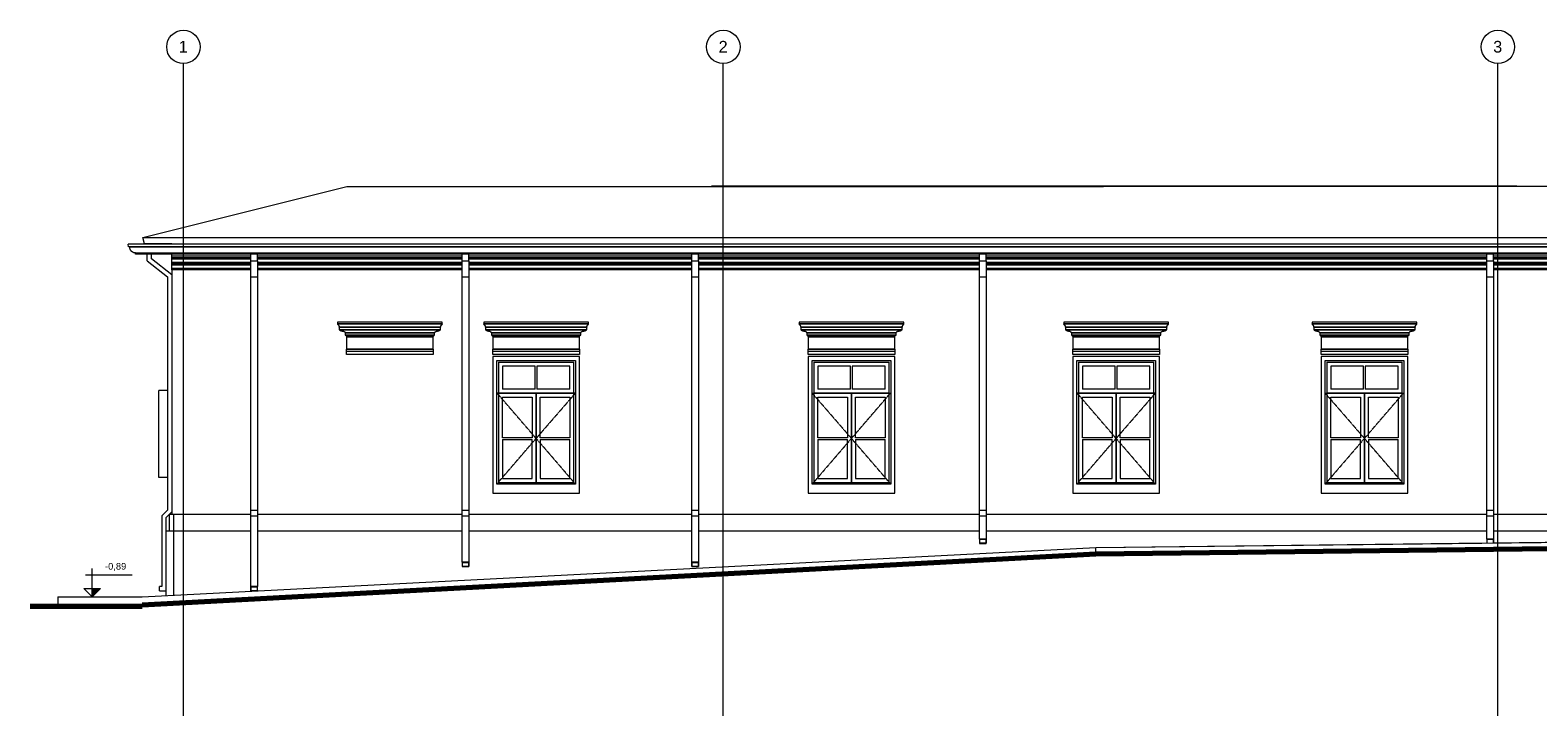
# Model space of a CAD drawing. Header units: millimetres. Extents: x -32192 to 36727, y -1740 to 8822.
# Tile 1 of 23: x -32192 to -9602, y -1740 to 8528. Entities that reach past the tile are written whole.
import ezdxf

# ---------------------------------------------------------------- set-up
doc = ezdxf.new("R2010")
doc.units = ezdxf.units.MM
doc.linetypes.add('_Tracejado pequeno', pattern=[2.25, 1.5, -0.75])
doc.linetypes.add('_Traço - ponto', pattern=[16, 12, -2, 0, -2])
for name, color, linetype, lineweight in [('A-FLOR', 192, 'Continuous', 18), ('A-GENM', 13, 'Continuous', 18), ('A-GLAZ', 151, 'Continuous', 18), ('A-GLAZ-HDLN', 1, '_Tracejado pequeno', 18), ('A-ROOF', 132, 'Continuous', 18), ('A-ROOF-OTLN', 132, 'Continuous', 18), ('A-WALL', 113, 'Continuous', 18), ('G-ANNO-DIMS', 111, 'Continuous', 9), ('S-GRID', 1, 'Continuous', 9), ('S-GRID-IDEN', 1, 'Continuous', 9)]:
    doc.layers.add(name, color=color, linetype=linetype, lineweight=lineweight)
doc.styles.add('Arial_2', font='arial.ttf', dxfattribs={"height": 175})
doc.styles.add('Arial_3', font='arial.ttf', dxfattribs={"height": 100})

# ---------------------------------------------------------------- blocks, each defined once
blk = doc.blocks.new('Window_CV - Window_CV - 1 divisão-4329172-ELEVAÇÃO 1 - FACHADA DE IMPLANTAÇÃO')
at = {"layer": 'A-GLAZ'}
for p, q in [((-23961, 3640), (-25261, 3640)), ((-25261, 3640), (-25261, 1594)), ((-23961, 1594), (-23961, 3640)), ((-25201, 1730), (-25201, 3580)), ((-25201, 3580), (-24021, 3580)), ((-25176, 3555), (-25176, 1755)), ((-25176, 3555), (-24046, 3555)), ((-25116, 3495), (-25116, 3154)), ((-24624, 3495), (-25116, 3495)), ((-24624, 3154), (-24624, 3495)), ((-24599, 3495), (-24599, 3154)), ((-24106, 3495), (-24599, 3495)), ((-24106, 3154), (-24106, 3495)), ((-24046, 1755), (-24046, 3555)), ((-24021, 3580), (-24021, 1730)), ((-25176, 3094), (-24046, 3094)), ((-24611, 3094), (-25176, 3094)), ((-24624, 3154), (-25116, 3154)), ((-25116, 2424), (-25116, 3034)), ((-25116, 3034), (-24671, 3034)), ((-24671, 3034), (-24671, 2424)), ((-24611, 3094), (-24611, 1755)), ((-24611, 1755), (-24611, 3094)), ((-24046, 3094), (-24611, 3094)), ((-24106, 3154), (-24599, 3154)), ((-24551, 2424), (-24551, 3034)), ((-24551, 3034), (-24106, 3034)), ((-24106, 3034), (-24106, 2424)), ((-24671, 2424), (-25116, 2424)), ((-25116, 2399), (-25116, 1815)), ((-25116, 2399), (-24671, 2399)), ((-24671, 1815), (-24671, 2399)), ((-24106, 2424), (-24551, 2424)), ((-24551, 2399), (-24106, 2399)), ((-24551, 2399), (-24551, 1815)), ((-24106, 1815), (-24106, 2399)), ((-25116, 1815), (-24671, 1815)), ((-24551, 1815), (-24106, 1815)), ((-25261, 1594), (-23961, 1594)), ((-24021, 1730), (-25201, 1730)), ((-25176, 1755), (-24046, 1755))]:
    blk.add_line(p, q, dxfattribs=at)
at = {"layer": 'A-GLAZ-HDLN'}
for p, q in [((-24021, 3094), (-25196, 3094)), ((-24611, 2415), (-25196, 3094)), ((-24021, 3094), (-24611, 2415)), ((-25201, 1730), (-24611, 2415)), ((-24611, 2415), (-24021, 1730))]:
    blk.add_line(p, q, dxfattribs=at)
blk = doc.blocks.new('Window_CV - Window_CV - 1 divisão-4329171-ELEVAÇÃO 1 - FACHADA DE IMPLANTAÇÃO')
at = {"layer": 'A-GLAZ'}
for p, q in [((-20536, 3640), (-20536, 1594)), ((-19236, 3640), (-20536, 3640)), ((-19236, 1594), (-19236, 3640)), ((-20476, 3580), (-19296, 3580)), ((-20476, 1730), (-20476, 3580)), ((-20451, 3555), (-19321, 3555)), ((-20451, 3555), (-20451, 1755)), ((-20391, 3495), (-20391, 3154)), ((-19899, 3495), (-20391, 3495)), ((-19899, 3154), (-19899, 3495)), ((-19381, 3495), (-19874, 3495)), ((-19874, 3495), (-19874, 3154)), ((-19381, 3154), (-19381, 3495)), ((-19321, 1755), (-19321, 3555)), ((-19296, 3580), (-19296, 1730)), ((-20451, 3094), (-19321, 3094)), ((-19886, 3094), (-20451, 3094)), ((-19899, 3154), (-20391, 3154)), ((-20391, 2424), (-20391, 3034)), ((-20391, 3034), (-19946, 3034)), ((-19946, 3034), (-19946, 2424)), ((-19321, 3094), (-19886, 3094)), ((-19886, 1755), (-19886, 3094)), ((-19886, 3094), (-19886, 1755)), ((-19381, 3154), (-19874, 3154)), ((-19826, 2424), (-19826, 3034)), ((-19826, 3034), (-19381, 3034)), ((-19381, 3034), (-19381, 2424)), ((-19946, 2424), (-20391, 2424)), ((-20391, 2399), (-20391, 1815)), ((-20391, 2399), (-19946, 2399)), ((-19946, 1815), (-19946, 2399)), ((-19381, 2424), (-19826, 2424)), ((-19826, 2399), (-19381, 2399)), ((-19826, 2399), (-19826, 1815)), ((-19381, 1815), (-19381, 2399)), ((-20391, 1815), (-19946, 1815)), ((-19826, 1815), (-19381, 1815)), ((-20536, 1594), (-19236, 1594)), ((-19296, 1730), (-20476, 1730)), ((-20451, 1755), (-19321, 1755))]:
    blk.add_line(p, q, dxfattribs=at)
at = {"layer": 'A-GLAZ-HDLN'}
for p, q in [((-20476, 3094), (-19301, 3094)), ((-20476, 3094), (-19886, 2415)), ((-19886, 2415), (-19301, 3094)), ((-19886, 2415), (-20476, 1730)), ((-19296, 1730), (-19886, 2415))]:
    blk.add_line(p, q, dxfattribs=at)
blk = doc.blocks.new('Janela branca translucida - JN2 - Janela branca translucida-4332272-ELEVAÇÃO 1 - FACHADA DE IMPLANTAÇÃO')
at = {"layer": 'A-GLAZ'}
for p, q in [((-30263, 1830), (-30263, 3130)), ((-30136, 3130), (-30263, 3130)), ((-30136, 1830), (-30263, 1830))]:
    blk.add_line(p, q, dxfattribs=at)
blk = doc.blocks.new('ornamento esquadrias - ornamento esquadrias-V1-ELEVAÇÃO 1 - FACHADA DE IMPLANTAÇÃO')
at = {"layer": 'A-GENM'}
for p, q in [((1534, 4158), (-36, 4158)), ((-36, 4158), (-36, 4133)), ((1534, 4133), (-36, 4133)), ((-36, 4133), (1534, 4133)), ((-11, 4083), (1509, 4083)), ((1509, 4083), (-11, 4083)), ((-11, 4083), (-11, 4043)), ((1509, 4043), (1509, 4083)), ((1534, 4133), (1534, 4158)), ((1509, 4043), (-11, 4043)), ((-11, 4043), (1509, 4043)), ((79, 3996), (1419, 3996)), ((1419, 3996), (79, 3996)), ((79, 3996), (79, 3961)), ((1419, 3961), (79, 3961)), ((79, 3961), (1419, 3961)), ((1399, 3938), (99, 3938)), ((99, 3938), (99, 3752)), ((99, 3938), (1399, 3938)), ((1399, 3752), (1399, 3938)), ((1419, 3961), (1419, 3996)), ((1399, 3752), (99, 3752)), ((99, 3752), (1399, 3752)), ((99, 3722), (99, 3752)), ((99, 3722), (1399, 3722)), ((99, 3669), (99, 3722)), ((99, 3722), (1399, 3722)), ((1399, 3669), (99, 3669)), ((1399, 3752), (1399, 3722)), ((1399, 3722), (1399, 3669))]:
    blk.add_line(p, q, dxfattribs=at)
for points, knots in [([(-17, 4106), (-19, 4108), (-21, 4110), (-24, 4114), (-25, 4116), (-27, 4118), (-28, 4119), (-29, 4121), (-30, 4122), (-31, 4124), (-32, 4126), (-33, 4127), (-34, 4129), (-35, 4131), (-35, 4132), (-36, 4133), (-36, 4133), (-36, 4133)], [0, 0, 0, 0, 0.142857, 0.214286, 0.285714, 0.321429, 0.357143, 0.428571, 0.464286, 0.5, 0.571429, 0.625, 0.678571, 0.785714, 0.839286, 0.892857, 1, 1, 1, 1]), ([(-11, 4083), (-11, 4083), (-11, 4083), (-10, 4085), (-9, 4087), (-8, 4091), (-9, 4094), (-9, 4097), (-10, 4098), (-11, 4100), (-11, 4101), (-12, 4102), (-14, 4104), (-16, 4106), (-17, 4106)], [0, 0, 0, 0, 0.125, 0.25, 0.375, 0.5, 0.625, 0.6875, 0.71875, 0.75, 0.8125, 0.84375, 0.875, 1, 1, 1, 1]), ([(1515, 4106), (1514, 4106), (1513, 4105), (1511, 4103), (1510, 4102), (1509, 4100), (1508, 4099), (1507, 4097), (1506, 4094), (1506, 4089), (1507, 4085), (1508, 4083), (1509, 4083), (1509, 4083)], [0, 0, 0, 0, 0.0625, 0.125, 0.1875, 0.21875, 0.25, 0.3125, 0.375, 0.5, 0.75, 0.875, 1, 1, 1, 1]), ([(1534, 4133), (1534, 4133), (1533, 4133), (1533, 4131), (1532, 4130), (1531, 4128), (1530, 4126), (1529, 4124), (1528, 4122), (1527, 4120), (1525, 4118), (1524, 4117), (1523, 4115), (1522, 4114), (1520, 4112), (1518, 4109), (1516, 4108), (1515, 4106)], [0, 0, 0, 0, 0.142857, 0.214286, 0.285714, 0.357143, 0.428571, 0.5, 0.535714, 0.571429, 0.678571, 0.705357, 0.732143, 0.785714, 0.839286, 0.892857, 1, 1, 1, 1]), ([(-11, 4043), (-9, 4042), (-6, 4039), (-1, 4036), (3, 4034), (7, 4031), (12, 4029), (16, 4027), (21, 4026), (29, 4023), (37, 4022), (41, 4021)], [-1, -1, -1, -1, -0.875, -0.75, -0.6875, -0.625, -0.5, -0.4375, -0.375, -0.25, 0, 0, 0, 0]), ([(41, 4021), (44, 4021), (48, 4021), (54, 4020), (57, 4019), (59, 4018), (61, 4017), (63, 4016), (64, 4015), (66, 4014), (68, 4013), (69, 4011), (71, 4010), (72, 4008), (74, 4006), (76, 4003), (78, 3999), (79, 3996)], [-1, -1, -1, -1, -0.833333, -0.75, -0.666667, -0.625, -0.583333, -0.541667, -0.5, -0.458333, -0.416667, -0.375, -0.333333, -0.291667, -0.25, -0.166667, 0, 0, 0, 0]), ([(79, 3961), (80, 3961), (81, 3961), (83, 3960), (84, 3960), (86, 3959), (87, 3958), (88, 3958), (89, 3957), (89, 3956), (90, 3956), (91, 3955), (92, 3954), (93, 3953), (94, 3952), (94, 3951), (95, 3950), (96, 3949), (96, 3947), (97, 3946), (98, 3943), (99, 3940), (99, 3938)], [-1, -1, -1, -1, -0.916667, -0.875, -0.833333, -0.791667, -0.75, -0.708333, -0.666667, -0.645833, -0.625, -0.583333, -0.541667, -0.5, -0.458333, -0.416667, -0.375, -0.333333, -0.291667, -0.25, -0.166667, 0, 0, 0, 0]), ([(1399, 3938), (1399, 3940), (1399, 3943), (1401, 3946), (1402, 3948), (1403, 3950), (1403, 3951), (1404, 3952), (1405, 3953), (1406, 3954), (1407, 3955), (1408, 3956), (1409, 3957), (1410, 3958), (1411, 3958), (1412, 3959), (1413, 3960), (1415, 3960), (1416, 3961), (1418, 3961), (1419, 3961)], [-1, -1, -1, -1, -0.833333, -0.75, -0.666667, -0.625, -0.583333, -0.541667, -0.5, -0.458333, -0.416667, -0.375, -0.333333, -0.291667, -0.25, -0.208333, -0.166667, -0.125, -0.083333, 0, 0, 0, 0]), ([(1419, 3996), (1420, 3999), (1421, 4003), (1424, 4007), (1427, 4009), (1429, 4011), (1430, 4013), (1432, 4014), (1433, 4015), (1435, 4016), (1437, 4017), (1439, 4018), (1440, 4018), (1442, 4019), (1445, 4020), (1450, 4021), (1454, 4021), (1456, 4021)], [-1, -1, -1, -1, -0.833333, -0.75, -0.666667, -0.625, -0.583333, -0.541667, -0.5, -0.458333, -0.416667, -0.375, -0.333333, -0.291667, -0.25, -0.166667, 0, 0, 0, 0]), ([(1456, 4021), (1461, 4022), (1469, 4023), (1477, 4026), (1482, 4027), (1485, 4029), (1488, 4030), (1491, 4032), (1495, 4034), (1499, 4036), (1503, 4039), (1507, 4042), (1509, 4043)], [-1, -1, -1, -1, -0.75, -0.625, -0.5625, -0.5, -0.4375, -0.375, -0.3125, -0.25, -0.125, 0, 0, 0, 0])]:
    blk.add_open_spline(points, degree=3, knots=knots, dxfattribs=at)
blk = doc.blocks.new('Generic Models 1 - Generic Models 24-4258923-ELEVAÇÃO 1 - FACHADA DE IMPLANTAÇÃO')
at = {"layer": 'A-GENM'}
for p, q in [((-30440, 5072), (-30440, 5174)), ((-30440, 5072), (-30136, 4833)), ((-30375, 5104), (-30375, 5174)), ((-30071, 4864), (-30375, 5104)), ((-28886, 5072), (-28886, 5174)), ((-28886, 5072), (-28786, 5072)), ((-28886, 4833), (-28886, 5072)), ((-28786, 5072), (-28786, 5174)), ((-28786, 5072), (-28786, 4833)), ((-25718, 5072), (-25718, 5174)), ((-25718, 5072), (-25618, 5072)), ((-25718, 4833), (-25718, 5072)), ((-25618, 5072), (-25618, 5174)), ((-25618, 5072), (-25618, 4833)), ((-22278, 5072), (-22278, 5174)), ((-22278, 5072), (-22178, 5072)), ((-22278, 4833), (-22278, 5072)), ((-22178, 5072), (-22178, 5174)), ((-22178, 5072), (-22178, 4833)), ((-17966, 5072), (-17966, 5174)), ((-17966, 5072), (-17866, 5072)), ((-17966, 4833), (-17966, 5072)), ((-17866, 5072), (-17866, 5174)), ((-17866, 5072), (-17866, 4833)), ((-10366, 5072), (-10366, 5174)), ((-10366, 5072), (-10266, 5072)), ((-10366, 4833), (-10366, 5072)), ((-10266, 5072), (-10266, 5174)), ((-10266, 5072), (-10266, 4833)), ((-4146, 5072), (-4146, 5174)), ((-4146, 5072), (-4046, 5072)), ((-4146, 4833), (-4146, 5072)), ((-4046, 5072), (-4046, 5174)), ((-4046, 5072), (-4046, 4833)), ((1814, 5072), (1814, 5174)), ((1814, 5072), (1914, 5072)), ((1814, 4833), (1814, 5072)), ((1914, 5072), (1914, 5174)), ((1914, 5072), (1914, 4833)), ((-30136, 4833), (-30136, 1342)), ((-28886, 4833), (-28786, 4833)), ((-28886, 1342), (-28886, 4833)), ((-28786, 4833), (-28786, 1342)), ((-25718, 4833), (-25618, 4833)), ((-25718, 1342), (-25718, 4833)), ((-25618, 4833), (-25618, 1342)), ((-22278, 4833), (-22178, 4833)), ((-22278, 1342), (-22278, 4833)), ((-22178, 4833), (-22178, 1342)), ((-17966, 4833), (-17866, 4833)), ((-17966, 1342), (-17966, 4833)), ((-17866, 4833), (-17866, 1342)), ((-10366, 4833), (-10266, 4833)), ((-10366, 1342), (-10366, 4833)), ((-10266, 4833), (-10266, 1342)), ((-4146, 4833), (-4046, 4833)), ((-4146, 1342), (-4146, 4833)), ((-4046, 4833), (-4046, 1342)), ((1814, 4833), (1914, 4833)), ((1814, 1342), (1814, 4833)), ((1914, 4833), (1914, 1342)), ((-30136, 1342), (-30221, 1257)), ((-30221, 1257), (-30221, 195)), ((-30156, 1230), (-30071, 1315)), ((-30156, 1030), (-30156, 1230)), ((-28886, 1342), (-28786, 1342)), ((-28886, 1257), (-28886, 1342)), ((-28886, 1257), (-28786, 1257)), ((-28886, 195), (-28886, 1257)), ((-28786, 1342), (-28786, 1257)), ((-28786, 1257), (-28786, 195)), ((-25718, 1342), (-25618, 1342)), ((-25718, 1257), (-25718, 1342)), ((-25718, 1257), (-25618, 1257)), ((-25718, 560), (-25718, 1257)), ((-25618, 1342), (-25618, 1257)), ((-25618, 1257), (-25618, 560)), ((-22278, 1342), (-22178, 1342)), ((-22278, 1257), (-22278, 1342)), ((-22278, 1257), (-22178, 1257)), ((-22278, 560), (-22278, 1257)), ((-22178, 1342), (-22178, 1257)), ((-22178, 1257), (-22178, 560)), ((-17966, 1342), (-17866, 1342)), ((-17966, 1257), (-17966, 1342)), ((-17966, 1257), (-17866, 1257)), ((-17966, 908), (-17966, 1257)), ((-17866, 1342), (-17866, 1257)), ((-17866, 1257), (-17866, 908)), ((-10366, 1342), (-10266, 1342)), ((-10366, 1257), (-10366, 1342)), ((-10366, 1257), (-10266, 1257)), ((-10366, 908), (-10366, 1257)), ((-10266, 1342), (-10266, 1257)), ((-10266, 1257), (-10266, 908)), ((-4146, 1342), (-4046, 1342)), ((-4146, 1257), (-4146, 1342)), ((-4146, 1257), (-4046, 1257)), ((-4146, 989), (-4146, 1257)), ((-4046, 1342), (-4046, 1257)), ((-4046, 1257), (-4046, 989)), ((1814, 1342), (1914, 1342)), ((1814, 1257), (1814, 1342)), ((1814, 1257), (1914, 1257)), ((1814, 995), (1814, 1257)), ((1914, 1342), (1914, 1257)), ((1914, 1257), (1914, 995)), ((-17866, 908), (-17966, 908)), ((-17966, 908), (-17966, 843)), ((-17964, 845), (-17964, 906)), ((-17964, 906), (-17868, 906)), ((-17868, 906), (-17868, 845)), ((-17866, 843), (-17866, 908)), ((-10266, 908), (-10366, 908)), ((-10366, 908), (-10366, 849)), ((-10364, 849), (-10364, 906)), ((-10364, 906), (-10268, 906)), ((-10268, 906), (-10268, 850)), ((-10266, 850), (-10266, 908)), ((-4046, 989), (-4146, 989)), ((-4146, 989), (-4146, 924)), ((-4146, 924), (-4046, 924)), ((-4144, 926), (-4144, 987)), ((-4144, 987), (-4048, 987)), ((-4048, 926), (-4144, 926)), ((-4048, 987), (-4048, 926)), ((-4046, 924), (-4046, 989)), ((1914, 995), (1814, 995)), ((1814, 995), (1814, 930)), ((1816, 932), (1816, 993)), ((1816, 993), (1912, 993)), ((1912, 932), (1816, 932)), ((1912, 993), (1912, 932)), ((1914, 930), (1914, 995)), ((-17966, 843), (-17866, 843)), ((-17868, 845), (-17964, 845)), ((-25618, 560), (-25718, 560)), ((-25718, 560), (-25718, 495)), ((-25718, 495), (-25618, 495)), ((-25716, 497), (-25716, 558)), ((-25716, 558), (-25620, 558)), ((-25620, 497), (-25716, 497)), ((-25620, 558), (-25620, 497)), ((-25618, 495), (-25618, 560)), ((-22178, 560), (-22278, 560)), ((-22278, 560), (-22278, 495)), ((-22278, 495), (-22178, 495)), ((-22276, 497), (-22276, 558)), ((-22276, 558), (-22180, 558)), ((-22180, 497), (-22276, 497)), ((-22180, 558), (-22180, 497)), ((-22178, 495), (-22178, 560)), ((-30256, 130), (-30256, 195)), ((-30221, 195), (-30256, 195)), ((-30256, 130), (-30156, 130)), ((-28786, 195), (-28886, 195)), ((-28886, 195), (-28886, 130)), ((-28886, 130), (-28786, 130)), ((-28884, 132), (-28884, 193)), ((-28884, 193), (-28788, 193)), ((-28788, 132), (-28884, 132)), ((-28788, 193), (-28788, 132)), ((-28786, 130), (-28786, 195))]:
    blk.add_line(p, q, dxfattribs=at)
blk = doc.blocks.new('ORNAMENTO SUPERIOR - ORNAMENTO SUPERIOR-4323885-ELEVAÇÃO 1 - FACHADA DE IMPLANTAÇÃO')
at = {"layer": 'A-GENM'}
for p, q in [((-30071, 5323), (-30071, 5329)), ((-30071, 5329), (3633, 5329)), ((3633, 5287), (2090, 5287)), ((3623, 5282), (2090, 5282)), ((3618, 5277), (2090, 5277)), ((3613, 5267), (2090, 5267)), ((3598, 5262), (2090, 5262)), ((3593, 5257), (2090, 5257)), ((3588, 5252), (2090, 5252)), ((3583, 5232), (2090, 5232)), ((3573, 5202), (2090, 5202)), ((3563, 5202), (3563, 5192)), ((3573, 5232), (3573, 5202)), ((3583, 5252), (3583, 5232)), ((3588, 5257), (3588, 5252)), ((3593, 5262), (3593, 5257)), ((3598, 5267), (3598, 5262)), ((3613, 5277), (3613, 5267)), ((3618, 5282), (3618, 5277)), ((3623, 5287), (3623, 5282)), ((3633, 5329), (3633, 5287)), ((-30071, 5147), (-30071, 5174)), ((-30071, 5117), (-30071, 5147)), ((-30071, 5147), (-28886, 5147)), ((-28886, 5117), (-30071, 5117)), ((-30071, 5107), (-30071, 5117)), ((-28886, 5107), (-30071, 5107)), ((-30071, 5097), (-30071, 5107)), ((-28886, 5097), (-30071, 5097)), ((-30071, 5047), (-30071, 5097)), ((-28886, 5047), (-30071, 5047)), ((-30071, 5042), (-30071, 5047)), ((-30071, 5032), (-30071, 5042)), ((-30071, 5042), (-28886, 5042)), ((-30071, 5032), (-28886, 5032)), ((-30071, 5024), (-30071, 5032)), ((-28886, 5024), (-30071, 5024)), ((-30071, 5009), (-30071, 5024)), ((-28886, 5009), (-30071, 5009)), ((-30071, 4959), (-30071, 5009)), ((-28786, 5147), (-25718, 5147)), ((-25718, 5117), (-28786, 5117)), ((-25718, 5107), (-28786, 5107)), ((-25718, 5097), (-28786, 5097)), ((-25718, 5047), (-28786, 5047)), ((-28786, 5042), (-25718, 5042)), ((-28786, 5032), (-25718, 5032)), ((-25718, 5024), (-28786, 5024)), ((-25718, 5009), (-28786, 5009)), ((-25618, 5147), (-22278, 5147)), ((-22278, 5117), (-25618, 5117)), ((-22278, 5107), (-25618, 5107)), ((-22278, 5097), (-25618, 5097)), ((-22278, 5047), (-25618, 5047)), ((-25618, 5042), (-22278, 5042)), ((-25618, 5032), (-22278, 5032)), ((-22278, 5024), (-25618, 5024)), ((-22278, 5009), (-25618, 5009)), ((-22178, 5147), (-17966, 5147)), ((-17966, 5117), (-22178, 5117)), ((-17966, 5107), (-22178, 5107)), ((-17966, 5097), (-22178, 5097)), ((-17966, 5047), (-22178, 5047)), ((-22178, 5042), (-17966, 5042)), ((-22178, 5032), (-17966, 5032)), ((-17966, 5024), (-22178, 5024)), ((-17966, 5009), (-22178, 5009)), ((-17866, 5147), (-10366, 5147)), ((-10366, 5117), (-17866, 5117)), ((-10366, 5107), (-17866, 5107)), ((-10366, 5097), (-17866, 5097)), ((-10366, 5047), (-17866, 5047)), ((-17866, 5042), (-10366, 5042)), ((-17866, 5032), (-10366, 5032)), ((-10366, 5024), (-17866, 5024)), ((-10366, 5009), (-17866, 5009)), ((-10266, 5147), (-4146, 5147)), ((-4146, 5117), (-10266, 5117)), ((-4146, 5107), (-10266, 5107)), ((-4146, 5097), (-10266, 5097)), ((-4146, 5047), (-10266, 5047)), ((-10266, 5042), (-4146, 5042)), ((-10266, 5032), (-4146, 5032)), ((-4146, 5024), (-10266, 5024)), ((-4146, 5009), (-10266, 5009)), ((-4046, 5147), (1814, 5147)), ((1814, 5117), (-4046, 5117)), ((1814, 5107), (-4046, 5107)), ((1814, 5097), (-4046, 5097)), ((1814, 5047), (-4046, 5047)), ((-4046, 5042), (1814, 5042)), ((-4046, 5032), (1814, 5032)), ((1814, 5024), (-4046, 5024)), ((1814, 5009), (-4046, 5009)), ((1914, 5147), (3546, 5147)), ((3547, 5117), (1914, 5117)), ((3537, 5107), (1914, 5107)), ((3527, 5097), (1914, 5097)), ((3517, 5047), (1914, 5047)), ((1914, 5042), (3457, 5042)), ((1914, 5032), (3452, 5032)), ((3407, 5024), (1914, 5024)), ((3399, 5009), (1914, 5009)), ((3563, 5192), (2090, 5192)), ((2090, 5187), (3553, 5187)), ((2090, 5177), (3566, 5177)), ((3369, 5009), (3369, 4959)), ((3399, 5024), (3399, 5009)), ((3407, 5032), (3407, 5024)), ((3517, 5097), (3517, 5047)), ((3527, 5107), (3527, 5097)), ((3537, 5117), (3537, 5107)), ((3553, 5192), (3553, 5187)), ((3553, 5187), (3566, 5177)), ((-28886, 4959), (-30071, 4959)), ((-30071, 4939), (-30071, 4959)), ((-28886, 4939), (-30071, 4939)), ((-25718, 4959), (-28786, 4959)), ((-25718, 4939), (-28786, 4939)), ((-22278, 4959), (-25618, 4959)), ((-22278, 4939), (-25618, 4939)), ((-17966, 4959), (-22178, 4959)), ((-17966, 4939), (-22178, 4939)), ((-10366, 4959), (-17866, 4959)), ((-10366, 4939), (-17866, 4939)), ((-4146, 4959), (-10266, 4959)), ((-4146, 4939), (-10266, 4939)), ((1814, 4959), (-4046, 4959)), ((1814, 4939), (-4046, 4939)), ((3369, 4959), (1914, 4959)), ((3359, 4939), (1914, 4939)), ((3359, 4959), (3359, 4939))]:
    blk.add_line(p, q, dxfattribs=at)
for points, knots in [([(3457, 5042), (3457, 5041), (3457, 5041), (3458, 5039), (3458, 5038), (3458, 5037), (3458, 5035), (3458, 5035), (3457, 5034), (3457, 5034), (3456, 5033), (3456, 5033), (3455, 5032), (3455, 5032), (3454, 5032), (3453, 5032), (3452, 5032)], [0, 0, 0, 0, 0.1, 0.2, 0.3, 0.4, 0.5, 0.55, 0.6, 0.65, 0.7, 0.75, 0.8, 0.85, 0.9, 1, 1, 1, 1]), ([(3557, 5177), (3556, 5177), (3555, 5176), (3553, 5175), (3551, 5174), (3549, 5173), (3547, 5171), (3546, 5169), (3545, 5167), (3543, 5164), (3543, 5161), (3543, 5156), (3544, 5151), (3545, 5149), (3546, 5147)], [0.2063355, 0.2063355, 0.2063355, 0.2063355, 0.25, 0.3, 0.35, 0.4, 0.45, 0.5, 0.55, 0.6, 0.7, 0.8, 0.9, 1, 1, 1, 1])]:
    blk.add_open_spline(points, degree=3, knots=knots, dxfattribs=at)
for points in [[(3455, 5047), (3455, 5046), (3455, 5045), (3455, 5043), (3456, 5042), (3457, 5042)], [(3546, 5147), (3547, 5146), (3550, 5143), (3552, 5138), (3553, 5132), (3552, 5127), (3550, 5121), (3548, 5118), (3547, 5117)]]:
    blk.add_open_spline(points, degree=3, dxfattribs=at)
blk = doc.blocks.new('Embasamento - Embasamento-4325691-ELEVAÇÃO 1 - FACHADA DE IMPLANTAÇÃO')
at = {"layer": 'A-GENM'}
for p, q in [((-30106, 1280), (-30046, 1280)), ((-30106, 1030), (-30106, 1280)), ((-30046, 1280), (-30046, 1030)), ((-30046, 1280), (-28886, 1280)), ((-30046, 1280), (-30046, 1030)), ((-28786, 1280), (-25718, 1280)), ((-25618, 1280), (-22278, 1280)), ((-22178, 1280), (-17966, 1280)), ((-17866, 1280), (-10366, 1280)), ((-10266, 1280), (-9091, 1280)), ((-9091, 1280), (-9091, 1030)), ((-7911, 1280), (-4146, 1280)), ((-7911, 1030), (-7911, 1280)), ((-4046, 1280), (-3271, 1280)), ((-3271, 1280), (-3271, 1030)), ((-2091, 930), (-2091, 1280)), ((-2091, 1280), (159, 1280)), ((159, 1280), (159, 930)), ((1339, 930), (1339, 1280)), ((1339, 1280), (1814, 1280)), ((1914, 1280), (3384, 1280)), ((3384, 930), (3384, 1280)), ((-30156, 1030), (-30046, 1030)), ((-30156, 58), (-30156, 1030)), ((-30046, 1030), (-30046, 64)), ((-30046, 1030), (-28886, 1030)), ((-30046, 1030), (-30046, 64)), ((-28786, 1030), (-25718, 1030)), ((-25618, 1030), (-22278, 1030)), ((-22178, 1030), (-17966, 1030)), ((-17866, 1030), (-10366, 1030)), ((-10266, 1030), (-4146, 1030)), ((-4046, 1030), (-3271, 1030)), ((-3271, 1030), (-3271, 930)), ((-16226, 780), (-10366, 850)), ((-10266, 851), (-9091, 865)), ((-9091, 865), (-8663, 869))]:
    blk.add_line(p, q, dxfattribs=at)
blk = doc.blocks.new('Grid - Head Grid-11506-ELEVAÇÃO 1 - FACHADA DE IMPLANTAÇÃO')
at = {"layer": 'S-GRID-IDEN'}
blk.add_circle((-29896, 8278), 250, dxfattribs=at)
blk = doc.blocks.new('Spot Elevations - Spot elevation - Corte-10531-ELEVAÇÃO 1 - FACHADA DE IMPLANTAÇÃO')
at = {"layer": 'G-ANNO-DIMS'}
blk.add_hatch(color=256, dxfattribs=at).paths.add_polyline_path([(-31136, 165), (-31261, 40), (-31261, 165)], flags=0)
for p, q in [((-31261, 165), (-31261, 465)), ((-30662, 365), (-31362, 365)), ((-31386, 165), (-31136, 165)), ((-31261, 40), (-31386, 165)), ((-31386, 165), (-31136, 165)), ((-31136, 165), (-31261, 40)), ((-31261, 40), (-31261, 165)), ((-31261, 165), (-31261, 40))]:
    blk.add_line(p, q, dxfattribs=at)

msp = doc.modelspace()

# ---------------------------------------------------------------- linework, layer by layer
at = {"layer": 'A-FLOR'}
for p, q in [((-16226, 780), (-3426, 930)), ((-30511, 40), (-16226, 780)), ((-16226, 680), (-16226, 780)), ((-31776, 40), (-30511, 40)), ((-31776, 40), (-31776, -100))]:
    msp.add_line(p, q, dxfattribs=at)
at = {"layer": 'A-FLOR', "lineweight": 70}
for p, q in [((-16226, 680), (-30511, -80)), ((-3426, 830), (-16226, 680)), ((-30511, -100), (-32192, -100)), ((-30511, -80), (-30511, -100))]:
    msp.add_line(p, q, dxfattribs=at)
at = {"layer": 'A-ROOF'}
for p, q in [((-30501, 5425), (-27445, 6189)), ((-27445, 6189), (-16111, 6189)), ((-16133, 6194), (-21981, 6194)), ((-21981, 6194), (-21981, 6189)), ((-16111, 6189), (-16133, 6194)), ((-9919, 6194), (-16133, 6194)), ((-4044, 6189), (-16111, 6189)), ((-9919, 6189), (-9919, 6194)), ((-30501, 5425), (2090, 5425)), ((-30477, 5329), (-30501, 5425)), ((-30071, 5329), (-30477, 5329))]:
    msp.add_line(p, q, dxfattribs=at)
at = {"layer": 'A-ROOF-OTLN'}
for p, q in [((-30723, 5322), (-30718, 5323)), ((-30719, 5282), (-30723, 5322)), ((2090, 5322), (-30723, 5322)), ((-30700, 5279), (-30719, 5282)), ((2090, 5282), (-30719, 5282)), ((2090, 5323), (-30718, 5323)), ((2090, 5279), (-30700, 5279)), ((2090, 5323), (-30507, 5323)), ((-30614, 5193), (2090, 5193)), ((-30611, 5174), (-30614, 5193)), ((2090, 5174), (-30611, 5174))]:
    msp.add_line(p, q, dxfattribs=at)
msp.add_open_spline([(-30614, 5193), (-30618, 5193), (-30625, 5194), (-30636, 5196), (-30645, 5199), (-30652, 5202), (-30657, 5205), (-30662, 5208), (-30666, 5211), (-30671, 5215), (-30675, 5218), (-30679, 5223), (-30683, 5228), (-30688, 5236), (-30693, 5246), (-30698, 5260), (-30700, 5272), (-30700, 5279)], degree=3, knots=[0, 0, 0, 0, 0.083333, 0.166667, 0.25, 0.291667, 0.333333, 0.375, 0.416667, 0.458333, 0.5, 0.541667, 0.583333, 0.666667, 0.75, 0.833333, 1, 1, 1, 1], dxfattribs=at)
at = {"layer": 'A-WALL'}
msp.add_line((-30071, 4939), (-30071, 1280), dxfattribs=at)
at = {"layer": 'S-GRID', "linetype": '_Traço - ponto'}
for p, q in [((-29896, -1740), (-29896, 8028)), ((-21806, -1740), (-21806, 8028)), ((-10201, -1740), (-10201, 8028))]:
    msp.add_line(p, q, dxfattribs=at)

# ---------------------------------------------------------------- block references
at = {"layer": 'A-GENM'}
for name, p in [('ORNAMENTO SUPERIOR - ORNAMENTO SUPERIOR-4323885-ELEVAÇÃO 1 - FACHADA DE IMPLANTAÇÃO', (0, 0)), ('Generic Models 1 - Generic Models 24-4258923-ELEVAÇÃO 1 - FACHADA DE IMPLANTAÇÃO', (0, 0)), ('ornamento esquadrias - ornamento esquadrias-V1-ELEVAÇÃO 1 - FACHADA DE IMPLANTAÇÃO', (-27550, 0)), ('ornamento esquadrias - ornamento esquadrias-V1-ELEVAÇÃO 1 - FACHADA DE IMPLANTAÇÃO', (-25360, 0)), ('ornamento esquadrias - ornamento esquadrias-V1-ELEVAÇÃO 1 - FACHADA DE IMPLANTAÇÃO', (-20635, 0)), ('ornamento esquadrias - ornamento esquadrias-V1-ELEVAÇÃO 1 - FACHADA DE IMPLANTAÇÃO', (-16670, 0)), ('ornamento esquadrias - ornamento esquadrias-V1-ELEVAÇÃO 1 - FACHADA DE IMPLANTAÇÃO', (-12949, 0)), ('Embasamento - Embasamento-4325691-ELEVAÇÃO 1 - FACHADA DE IMPLANTAÇÃO', (0, 0))]:
    msp.add_blockref(name, p, dxfattribs=at)
at = {"layer": 'A-GLAZ'}
for name, p in [('Window_CV - Window_CV - 1 divisão-4329172-ELEVAÇÃO 1 - FACHADA DE IMPLANTAÇÃO', (0, 0)), ('Window_CV - Window_CV - 1 divisão-4329171-ELEVAÇÃO 1 - FACHADA DE IMPLANTAÇÃO', (0, 0)), ('Window_CV - Window_CV - 1 divisão-4329172-ELEVAÇÃO 1 - FACHADA DE IMPLANTAÇÃO', (8690, 0)), ('Window_CV - Window_CV - 1 divisão-4329171-ELEVAÇÃO 1 - FACHADA DE IMPLANTAÇÃO', (7686, 0)), ('Janela branca translucida - JN2 - Janela branca translucida-4332272-ELEVAÇÃO 1 - FACHADA DE IMPLANTAÇÃO', (0, 0))]:
    msp.add_blockref(name, p, dxfattribs=at)
at = {"layer": 'G-ANNO-DIMS'}
msp.add_blockref('Spot Elevations - Spot elevation - Corte-10531-ELEVAÇÃO 1 - FACHADA DE IMPLANTAÇÃO', (0, 0), dxfattribs=at)
at = {"layer": 'S-GRID-IDEN'}
for p in [(0, 0), (8090, 0), (19695, 0)]:
    msp.add_blockref('Grid - Head Grid-11506-ELEVAÇÃO 1 - FACHADA DE IMPLANTAÇÃO', p, dxfattribs=at)

# ---------------------------------------------------------------- texts
at = {"layer": 'G-ANNO-DIMS', "insert": (-31070, 550), "char_height": 100, "width": 380.74, "attachment_point": 1, "line_spacing_factor": 0.941778, "style": 'Arial_3'}
msp.add_mtext('-0,89', dxfattribs=at)
at = {"layer": 'S-GRID-IDEN', "char_height": 175, "width": 168.35, "attachment_point": 1, "style": 'Arial_2'}
for s, insert in [('1', (-29967, 8368)), ('2', (-21877, 8368)), ('3', (-10272, 8368))]:
    msp.add_mtext(s, dxfattribs=dict(at, insert=insert))

doc.saveas('drawing.dxf')
